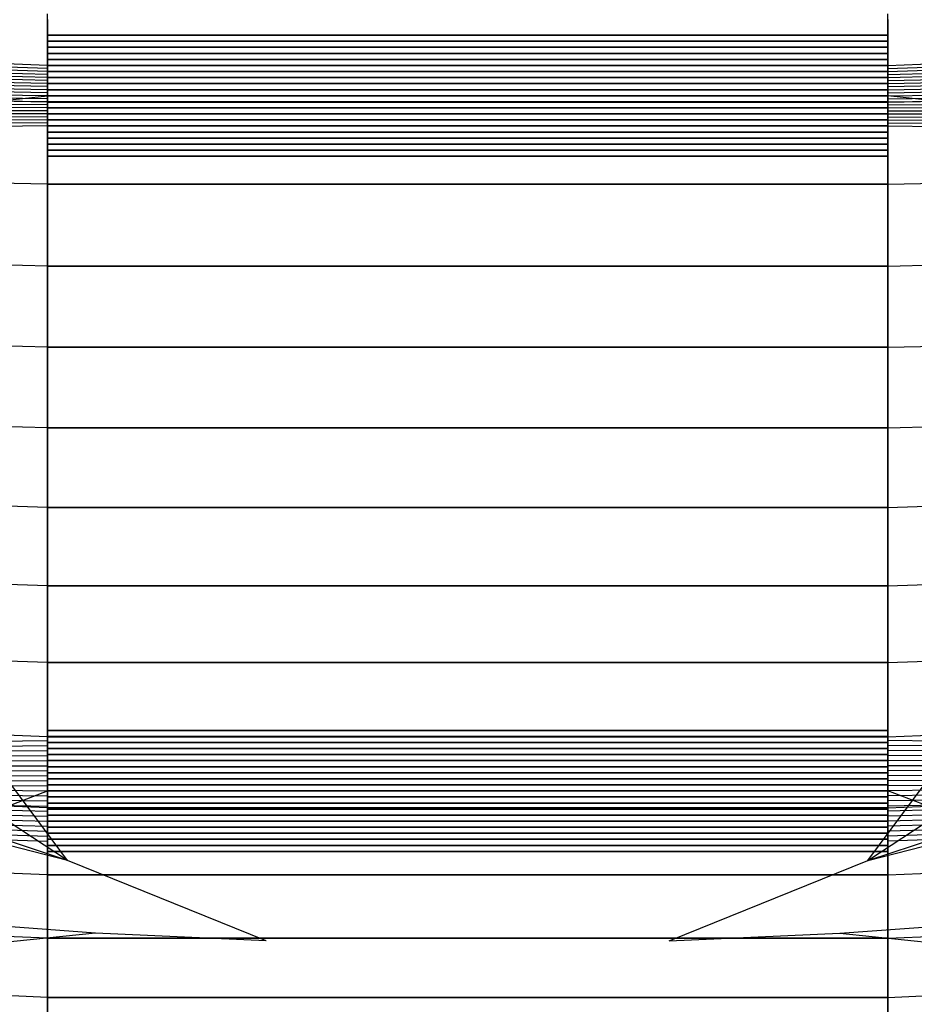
# Model space of a CAD drawing. Extents: x -487 to 487, y 0 to 271.
# Tile 7 of 13: x -44 to 44, y 54 to 151. Entities that reach past the tile are written whole.
import ezdxf

# ---------------------------------------------------------------- set-up
doc = ezdxf.new("R2010")
doc.units = 0

msp = doc.modelspace()

# ---------------------------------------------------------------- linework, layer by layer
at = {"layer": 'default', "color": 3, "linetype": 'CONTINUOUS'}
for p, q in [((-41.69, 143.795, 16.594), (-41.69, 151.808, 15.983)), ((41.69, 143.795, 16.594), (41.69, 151.808, 15.983)), ((-41.69, 146.7, 16.372), (-125.507, 149.824, -0.481)), ((41.69, 146.7, 16.372), (125.507, 149.824, -0.481)), ((-41.69, 146.1, 16.418), (-125.566, 148.831, -0.626)), ((-41.69, 146.4, 16.395), (-125.536, 149.327, -0.554)), ((41.69, 146.4, 16.395), (125.536, 149.327, -0.554)), ((41.69, 146.1, 16.418), (125.566, 148.831, -0.626)), ((-41.69, 145.5, 16.464), (-125.626, 147.838, -0.772)), ((-41.69, 145.8, 16.441), (-125.596, 148.335, -0.699)), ((41.69, 145.8, 16.441), (125.596, 148.335, -0.699)), ((41.69, 145.5, 16.464), (125.626, 147.838, -0.772)), ((-41.69, 144.9, 16.509), (-125.686, 146.846, -0.917)), ((-41.69, 145.2, 16.486), (-125.656, 147.342, -0.844)), ((41.69, 145.2, 16.486), (125.656, 147.342, -0.844)), ((41.69, 144.9, 16.509), (125.686, 146.846, -0.917)), ((-41.69, 144.3, 16.555), (-125.746, 145.853, -1.062)), ((-41.69, 144.6, 16.532), (-125.716, 146.349, -0.989)), ((41.69, 144.6, 16.532), (125.716, 146.349, -0.989)), ((41.69, 144.3, 16.555), (125.746, 145.853, -1.062)), ((-41.69, 143.7, 16.6), (-125.806, 144.86, -1.207)), ((-41.69, 144, 16.578), (-125.776, 145.356, -1.134)), ((41.69, 144, 16.578), (125.776, 145.356, -1.134)), ((41.69, 143.7, 16.6), (125.806, 144.86, -1.207)), ((-41.69, 143.1, 16.641), (-125.866, 143.867, -1.352)), ((-41.69, 143.4, 16.621), (-125.836, 144.364, -1.279)), ((-41.69, 135.817, 17.137), (-41.69, 143.795, 16.594)), ((41.69, 143.4, 16.621), (125.836, 144.364, -1.279)), ((41.69, 143.1, 16.641), (125.866, 143.867, -1.352)), ((41.69, 135.817, 17.137), (41.69, 143.795, 16.594)), ((-41.69, 142.5, 16.682), (-125.926, 142.875, -1.497)), ((-41.69, 142.8, 16.661), (-125.896, 143.371, -1.424)), ((41.69, 142.8, 16.661), (125.896, 143.371, -1.424)), ((41.69, 142.5, 16.682), (125.926, 142.875, -1.497)), ((-41.69, 141.6, 16.743), (-126.016, 141.385, -1.714)), ((-41.69, 141.9, 16.723), (-125.986, 141.882, -1.642)), ((-41.69, 142.2, 16.702), (-125.956, 142.378, -1.569)), ((41.69, 142.2, 16.702), (125.956, 142.378, -1.569)), ((41.69, 141.9, 16.723), (125.986, 141.882, -1.642)), ((41.69, 141.6, 16.743), (126.016, 141.385, -1.714)), ((-41.69, 140.7, 16.804), (-126.106, 139.896, -1.932)), ((-41.69, 141, 16.784), (-126.076, 140.393, -1.859)), ((-41.69, 141.3, 16.764), (-126.046, 140.889, -1.787)), ((41.69, 141.3, 16.764), (126.046, 140.889, -1.787)), ((41.69, 141, 16.784), (126.076, 140.393, -1.859)), ((41.69, 140.7, 16.804), (126.106, 139.896, -1.932)), ((-41.69, 127.899, 17.605), (-41.69, 135.817, 17.137)), ((41.69, 127.899, 17.605), (41.69, 135.817, 17.137)), ((-41.69, 120.062, 17.994), (-41.69, 127.899, 17.605)), ((41.69, 120.062, 17.994), (41.69, 127.899, 17.605)), ((-41.69, 112.298, 18.299), (-41.69, 120.062, 17.994)), ((41.69, 112.298, 18.299), (41.69, 120.062, 17.994)), ((-41.69, 104.571, 18.508), (-41.69, 112.298, 18.299)), ((41.69, 104.571, 18.508), (41.69, 112.298, 18.299)), ((-41.69, 96.858, 18.613), (-41.69, 104.571, 18.508)), ((41.69, 96.858, 18.613), (41.69, 104.571, 18.508)), ((-41.69, 89.148, 18.605), (-41.69, 96.858, 18.613)), ((41.69, 89.148, 18.605), (41.69, 96.858, 18.613)), ((-41.69, 81.46, 18.491), (-41.69, 89.148, 18.605)), ((41.69, 81.46, 18.491), (41.69, 89.148, 18.605)), ((-41.69, 73.852, 18.275), (-41.69, 81.46, 18.491)), ((41.69, 73.852, 18.275), (41.69, 81.46, 18.491)), ((-41.69, 66.402, 17.964), (-41.69, 73.852, 18.275)), ((41.69, 66.402, 17.964), (41.69, 73.852, 18.275)), ((-41.69, 59.189, 17.559), (-41.69, 66.402, 17.964)), ((41.69, 59.189, 17.559), (41.69, 66.402, 17.964)), ((-41.69, 52.301, 17.067), (-41.69, 59.189, 17.559)), ((41.69, 52.301, 17.067), (41.69, 59.189, 17.559))]:
    msp.add_line(p, q, dxfattribs=at)
at = {"layer": 'default', "color": 5, "linetype": 'CONTINUOUS'}
for p, q in [((-41.69, 151.243, -19.983), (-41.69, 143.065, -21.178)), ((41.69, 151.243, -19.983), (41.69, 143.065, -21.178)), ((-41.69, 143.065, -21.178), (-127.116, 144.63, -8.593)), ((41.69, 143.065, -21.178), (127.116, 144.63, -8.593)), ((-41.69, 143.065, -21.178), (-41.69, 134.92, -22.335)), ((-41.69, 143.065, -21.178), (41.69, 143.065, -21.178)), ((41.69, 143.065, -21.178), (-41.69, 143.065, -21.178)), ((41.69, 143.065, -21.178), (41.69, 134.92, -22.335)), ((-41.69, 134.92, -22.335), (-127.651, 136.723, -10.073)), ((41.69, 134.92, -22.335), (127.651, 136.723, -10.073)), ((-41.69, 134.92, -22.335), (-41.69, 126.812, -23.449)), ((-41.69, 134.92, -22.335), (41.69, 134.92, -22.335)), ((41.69, 134.92, -22.335), (-41.69, 134.92, -22.335)), ((41.69, 134.92, -22.335), (41.69, 126.812, -23.449)), ((-41.69, 126.812, -23.449), (-128.176, 128.851, -11.509)), ((41.69, 126.812, -23.449), (128.176, 128.851, -11.509)), ((-41.69, 126.812, -23.449), (-41.69, 118.753, -24.514)), ((-41.69, 126.812, -23.449), (41.69, 126.812, -23.449)), ((41.69, 126.812, -23.449), (-41.69, 126.812, -23.449)), ((41.69, 126.812, -23.449), (41.69, 118.753, -24.514)), ((-41.69, 118.753, -24.514), (-128.691, 121.024, -12.897)), ((41.69, 118.753, -24.514), (128.691, 121.024, -12.897)), ((-41.69, 118.753, -24.514), (-41.69, 110.767, -25.525)), ((-41.69, 118.753, -24.514), (41.69, 118.753, -24.514)), ((41.69, 118.753, -24.514), (-41.69, 118.753, -24.514)), ((41.69, 118.753, -24.514), (41.69, 110.767, -25.525)), ((-41.69, 110.767, -25.525), (-129.194, 113.266, -14.229)), ((41.69, 110.767, -25.525), (129.194, 113.266, -14.229)), ((-41.69, 110.767, -25.525), (-41.69, 102.868, -26.474)), ((-41.69, 110.767, -25.525), (41.69, 110.767, -25.525)), ((41.69, 110.767, -25.525), (-41.69, 110.767, -25.525)), ((41.69, 110.767, -25.525), (41.69, 102.868, -26.474)), ((-41.69, 102.868, -26.474), (-129.683, 105.589, -15.497)), ((41.69, 102.868, -26.474), (129.683, 105.589, -15.497)), ((-41.69, 102.868, -26.474), (-41.69, 95.093, -27.361)), ((-41.69, 102.868, -26.474), (41.69, 102.868, -26.474)), ((41.69, 102.868, -26.474), (-41.69, 102.868, -26.474)), ((41.69, 102.868, -26.474), (41.69, 95.093, -27.361)), ((-41.69, 95.093, -27.361), (-130.157, 98.03, -16.699)), ((41.69, 95.093, -27.361), (130.157, 98.03, -16.699)), ((-41.69, 95.093, -27.361), (-41.69, 87.497, -28.166)), ((-41.69, 95.093, -27.361), (41.69, 95.093, -27.361)), ((41.69, 95.093, -27.361), (-41.69, 95.093, -27.361)), ((41.69, 95.093, -27.361), (41.69, 87.497, -28.166)), ((-41.69, 87.497, -28.166), (-130.609, 90.642, -17.815)), ((41.69, 87.497, -28.166), (130.609, 90.642, -17.815)), ((-41.69, 87.497, -28.166), (-41.69, 80.141, -28.872)), ((-41.69, 87.497, -28.166), (41.69, 87.497, -28.166)), ((41.69, 87.497, -28.166), (-41.69, 87.497, -28.166)), ((41.69, 87.497, -28.166), (41.69, 80.141, -28.872)), ((-41.69, 80.141, -28.872), (-131.034, 83.484, -18.825)), ((41.69, 80.141, -28.872), (131.034, 83.484, -18.825)), ((-41.69, 80.141, -28.872), (-41.69, 73.101, -29.459)), ((-41.69, 80.141, -28.872), (41.69, 80.141, -28.872)), ((41.69, 80.141, -28.872), (-41.69, 80.141, -28.872)), ((41.69, 80.141, -28.872), (41.69, 73.101, -29.459)), ((-41.69, 73.101, -29.459), (-131.427, 76.629, -19.705)), ((41.69, 73.101, -29.459), (131.427, 76.629, -19.705)), ((-41.69, 73.101, -29.459), (-41.69, 66.429, -29.916)), ((-41.69, 73.101, -29.459), (41.69, 73.101, -29.459)), ((41.69, 73.101, -29.459), (-41.69, 73.101, -29.459)), ((41.69, 73.101, -29.459), (41.69, 66.429, -29.916)), ((-41.69, 66.429, -29.916), (-131.782, 70.127, -20.444)), ((41.69, 66.429, -29.916), (131.782, 70.127, -20.444)), ((-41.69, 66.429, -29.916), (-41.69, 60.154, -30.216)), ((-41.69, 66.429, -29.916), (41.69, 66.429, -29.916)), ((41.69, 66.429, -29.916), (-41.69, 66.429, -29.916)), ((41.69, 66.429, -29.916), (41.69, 60.154, -30.216)), ((-41.69, 60.154, -30.216), (-132.094, 64.006, -21.014)), ((41.69, 60.154, -30.216), (132.094, 64.006, -21.014)), ((-41.69, 60.154, -30.216), (-41.69, 54.283, -30.343)), ((-41.69, 60.154, -30.216), (41.69, 60.154, -30.216)), ((41.69, 60.154, -30.216), (-41.69, 60.154, -30.216)), ((41.69, 60.154, -30.216), (41.69, 54.283, -30.343)), ((-41.69, 54.283, -30.343), (-132.36, 58.27, -21.399)), ((41.69, 54.283, -30.343), (132.36, 58.27, -21.399)), ((-41.69, 54.283, -30.343), (-41.69, 48.816, -30.278)), ((-41.69, 54.283, -30.343), (41.69, 54.283, -30.343)), ((41.69, 54.283, -30.343), (-41.69, 54.283, -30.343)), ((41.69, 54.283, -30.343), (41.69, 48.816, -30.278))]:
    msp.add_line(p, q, dxfattribs=at)
at = {"layer": 'default', "color": 2, "linetype": 'CONTINUOUS'}
for p, q in [((-41.69, 149.1, 16.189), (-41.69, 149.7, 16.143)), ((-41.69, 149.7, 16.143), (41.69, 149.7, 16.143)), ((41.69, 149.7, 16.143), (-41.69, 149.7, 16.143)), ((41.69, 149.1, 16.189), (41.69, 149.7, 16.143)), ((-41.69, 148.5, 16.235), (-41.69, 149.1, 16.189)), ((-41.69, 149.1, 16.189), (41.69, 149.1, 16.189)), ((41.69, 149.1, 16.189), (-41.69, 149.1, 16.189)), ((-41.69, 149.1, 16.189), (-41.69, 149.1, 16.143)), ((-41.69, 147.9, 16.281), (-41.69, 148.5, 16.235)), ((-41.69, 148.5, 16.235), (41.69, 148.5, 16.235)), ((41.69, 148.5, 16.235), (-41.69, 148.5, 16.235)), ((-41.69, 148.5, 16.235), (-41.69, 148.5, 16.189)), ((41.69, 148.5, 16.235), (41.69, 149.1, 16.189)), ((41.69, 149.1, 16.189), (41.69, 149.1, 16.143)), ((41.69, 147.9, 16.281), (41.69, 148.5, 16.235)), ((41.69, 148.5, 16.235), (41.69, 148.5, 16.189)), ((-41.69, 147.3, 16.326), (-41.69, 147.9, 16.281)), ((-41.69, 147.9, 16.281), (41.69, 147.9, 16.281)), ((41.69, 147.9, 16.281), (-41.69, 147.9, 16.281)), ((-41.69, 147.9, 16.281), (-41.69, 147.9, 16.235)), ((41.69, 147.3, 16.326), (41.69, 147.9, 16.281)), ((41.69, 147.9, 16.281), (41.69, 147.9, 16.235)), ((-41.69, 146.7, 16.372), (-41.69, 147.3, 16.326)), ((-41.69, 147.3, 16.326), (41.69, 147.3, 16.326)), ((41.69, 147.3, 16.326), (-41.69, 147.3, 16.326)), ((-41.69, 147.3, 16.326), (-41.69, 147.3, 16.281)), ((-41.69, 146.1, 16.418), (-41.69, 146.7, 16.372)), ((-41.69, 146.7, 16.372), (41.69, 146.7, 16.372)), ((41.69, 146.7, 16.372), (-41.69, 146.7, 16.372)), ((-41.69, 146.7, 16.372), (-41.69, 146.7, 16.326)), ((41.69, 146.7, 16.372), (41.69, 147.3, 16.326)), ((41.69, 147.3, 16.326), (41.69, 147.3, 16.281)), ((41.69, 146.1, 16.418), (41.69, 146.7, 16.372)), ((41.69, 146.7, 16.372), (41.69, 146.7, 16.326)), ((-41.69, 145.5, 16.464), (-41.69, 146.1, 16.418)), ((-41.69, 146.1, 16.418), (41.69, 146.1, 16.418)), ((41.69, 146.1, 16.418), (-41.69, 146.1, 16.418)), ((-41.69, 146.1, 16.418), (-41.69, 146.1, 16.372)), ((-41.69, 144.9, 16.509), (-41.69, 145.5, 16.464)), ((-41.69, 145.5, 16.464), (41.69, 145.5, 16.464)), ((41.69, 145.5, 16.464), (-41.69, 145.5, 16.464)), ((-41.69, 145.5, 16.464), (-41.69, 145.5, 16.418)), ((41.69, 145.5, 16.464), (41.69, 146.1, 16.418)), ((41.69, 146.1, 16.418), (41.69, 146.1, 16.372)), ((41.69, 144.9, 16.509), (41.69, 145.5, 16.464)), ((41.69, 145.5, 16.464), (41.69, 145.5, 16.418)), ((-41.69, 144.3, 16.555), (-41.69, 144.9, 16.509)), ((-41.69, 144.9, 16.509), (41.69, 144.9, 16.509)), ((41.69, 144.9, 16.509), (-41.69, 144.9, 16.509)), ((-41.69, 144.9, 16.509), (-41.69, 144.9, 16.464)), ((41.69, 144.3, 16.555), (41.69, 144.9, 16.509)), ((41.69, 144.9, 16.509), (41.69, 144.9, 16.464)), ((-41.69, 143.7, 16.6), (-41.69, 144.3, 16.555)), ((-41.69, 144.3, 16.555), (41.69, 144.3, 16.555)), ((41.69, 144.3, 16.555), (-41.69, 144.3, 16.555)), ((-41.69, 144.3, 16.555), (-41.69, 144.3, 16.509)), ((-41.69, 143.1, 16.641), (-41.69, 143.7, 16.6)), ((-41.69, 143.7, 16.6), (41.69, 143.7, 16.6)), ((41.69, 143.7, 16.6), (-41.69, 143.7, 16.6)), ((-41.69, 143.7, 16.6), (-41.69, 143.7, 16.555)), ((41.69, 143.7, 16.6), (41.69, 144.3, 16.555)), ((41.69, 144.3, 16.555), (41.69, 144.3, 16.509)), ((41.69, 143.1, 16.641), (41.69, 143.7, 16.6)), ((41.69, 143.7, 16.6), (41.69, 143.7, 16.555)), ((-41.69, 142.5, 16.682), (-41.69, 143.1, 16.641)), ((-41.69, 143.1, 16.641), (41.69, 143.1, 16.641)), ((41.69, 143.1, 16.641), (-41.69, 143.1, 16.641)), ((-41.69, 143.1, 16.641), (-41.69, 143.1, 16.6)), ((41.69, 142.5, 16.682), (41.69, 143.1, 16.641)), ((41.69, 143.1, 16.641), (41.69, 143.1, 16.6)), ((-41.69, 141.9, 16.723), (-41.69, 142.5, 16.682)), ((-41.69, 142.5, 16.682), (41.69, 142.5, 16.682)), ((41.69, 142.5, 16.682), (-41.69, 142.5, 16.682)), ((-41.69, 142.5, 16.682), (-41.69, 142.5, 16.641)), ((-41.69, 141.3, 16.764), (-41.69, 141.9, 16.723)), ((-41.69, 141.9, 16.723), (41.69, 141.9, 16.723)), ((41.69, 141.9, 16.723), (-41.69, 141.9, 16.723)), ((-41.69, 141.9, 16.723), (-41.69, 141.9, 16.682)), ((41.69, 141.9, 16.723), (41.69, 142.5, 16.682)), ((41.69, 142.5, 16.682), (41.69, 142.5, 16.641)), ((41.69, 141.3, 16.764), (41.69, 141.9, 16.723)), ((41.69, 141.9, 16.723), (41.69, 141.9, 16.682)), ((-41.69, 140.7, 16.804), (-41.69, 141.3, 16.764)), ((-41.69, 141.3, 16.764), (41.69, 141.3, 16.764)), ((41.69, 141.3, 16.764), (-41.69, 141.3, 16.764)), ((-41.69, 141.3, 16.764), (-41.69, 141.3, 16.723)), ((-41.69, 140.1, 16.845), (-41.69, 140.7, 16.804)), ((-41.69, 140.7, 16.804), (41.69, 140.7, 16.804)), ((41.69, 140.7, 16.804), (-41.69, 140.7, 16.804)), ((-41.69, 140.7, 16.804), (-41.69, 140.7, 16.764)), ((41.69, 140.7, 16.804), (41.69, 141.3, 16.764)), ((41.69, 141.3, 16.764), (41.69, 141.3, 16.723)), ((41.69, 140.1, 16.845), (41.69, 140.7, 16.804)), ((41.69, 140.7, 16.804), (41.69, 140.7, 16.764)), ((-41.69, 139.5, 16.886), (-41.69, 140.1, 16.845)), ((-41.69, 140.1, 16.845), (41.69, 140.1, 16.845)), ((41.69, 140.1, 16.845), (-41.69, 140.1, 16.845)), ((-41.69, 140.1, 16.845), (-41.69, 140.1, 16.804)), ((41.69, 139.5, 16.886), (41.69, 140.1, 16.845)), ((41.69, 140.1, 16.845), (41.69, 140.1, 16.804)), ((-41.69, 138.9, 16.927), (-41.69, 139.5, 16.886)), ((-41.69, 139.5, 16.886), (41.69, 139.5, 16.886)), ((41.69, 139.5, 16.886), (-41.69, 139.5, 16.886)), ((-41.69, 139.5, 16.886), (-41.69, 139.5, 16.845)), ((-41.69, 138.3, 16.968), (-41.69, 138.9, 16.927)), ((-41.69, 138.9, 16.927), (41.69, 138.9, 16.927)), ((41.69, 138.9, 16.927), (-41.69, 138.9, 16.927)), ((-41.69, 138.9, 16.927), (-41.69, 138.9, 16.886)), ((41.69, 138.9, 16.927), (41.69, 139.5, 16.886)), ((41.69, 139.5, 16.886), (41.69, 139.5, 16.845)), ((41.69, 138.3, 16.968), (41.69, 138.9, 16.927)), ((41.69, 138.9, 16.927), (41.69, 138.9, 16.886)), ((-41.69, 137.7, 17.009), (-41.69, 138.3, 16.968)), ((-41.69, 138.3, 16.968), (41.69, 138.3, 16.968)), ((41.69, 138.3, 16.968), (-41.69, 138.3, 16.968)), ((-41.69, 138.3, 16.968), (-41.69, 138.3, 16.927)), ((-41.69, 137.7, 17.009), (41.69, 137.7, 17.009)), ((41.69, 137.7, 17.009), (-41.69, 137.7, 17.009)), ((-41.69, 137.7, 17.009), (-41.69, 137.7, 16.968)), ((41.69, 137.7, 17.009), (41.69, 138.3, 16.968)), ((41.69, 138.3, 16.968), (41.69, 138.3, 16.927)), ((41.69, 137.7, 17.009), (41.69, 137.7, 16.968)), ((-41.69, 80.164, 18.455), (-41.69, 80.764, 18.472)), ((-41.69, 80.764, 18.472), (41.69, 80.764, 18.472)), ((41.69, 80.764, 18.472), (-41.69, 80.764, 18.472)), ((-41.69, 79.564, 18.437), (-41.69, 80.164, 18.455)), ((-41.69, 80.164, 18.455), (41.69, 80.164, 18.455)), ((41.69, 80.164, 18.455), (-41.69, 80.164, 18.455)), ((-41.69, 80.164, 18.455), (-41.69, 80.164, 18.472)), ((41.69, 80.164, 18.455), (41.69, 80.764, 18.472)), ((41.69, 79.564, 18.437), (41.69, 80.164, 18.455)), ((41.69, 80.164, 18.455), (41.69, 80.164, 18.472)), ((-41.69, 78.964, 18.42), (-41.69, 79.564, 18.437)), ((-41.69, 79.564, 18.437), (41.69, 79.564, 18.437)), ((41.69, 79.564, 18.437), (-41.69, 79.564, 18.437)), ((-41.69, 79.564, 18.437), (-41.69, 79.564, 18.455)), ((41.69, 78.964, 18.42), (41.69, 79.564, 18.437)), ((41.69, 79.564, 18.437), (41.69, 79.564, 18.455)), ((-41.69, 78.364, 18.403), (-41.69, 78.964, 18.42)), ((-41.69, 78.964, 18.42), (41.69, 78.964, 18.42)), ((41.69, 78.964, 18.42), (-41.69, 78.964, 18.42)), ((-41.69, 78.964, 18.42), (-41.69, 78.964, 18.437)), ((-41.69, 77.763, 18.386), (-41.69, 78.364, 18.403)), ((-41.69, 78.364, 18.403), (41.69, 78.364, 18.403)), ((41.69, 78.364, 18.403), (-41.69, 78.364, 18.403)), ((-41.69, 78.364, 18.403), (-41.69, 78.364, 18.42)), ((41.69, 78.364, 18.403), (41.69, 78.964, 18.42)), ((41.69, 78.964, 18.42), (41.69, 78.964, 18.437)), ((41.69, 77.763, 18.386), (41.69, 78.364, 18.403)), ((41.69, 78.364, 18.403), (41.69, 78.364, 18.42)), ((-41.69, 77.163, 18.369), (-41.69, 77.763, 18.386)), ((-41.69, 77.763, 18.386), (41.69, 77.763, 18.386)), ((41.69, 77.763, 18.386), (-41.69, 77.763, 18.386)), ((-41.69, 77.763, 18.386), (-41.69, 77.763, 18.403)), ((-41.69, 76.563, 18.352), (-41.69, 77.163, 18.369)), ((-41.69, 77.163, 18.369), (41.69, 77.163, 18.369)), ((41.69, 77.163, 18.369), (-41.69, 77.163, 18.369)), ((-41.69, 77.163, 18.369), (-41.69, 77.163, 18.386)), ((41.69, 77.163, 18.369), (41.69, 77.763, 18.386)), ((41.69, 77.763, 18.386), (41.69, 77.763, 18.403)), ((41.69, 76.563, 18.352), (41.69, 77.163, 18.369)), ((41.69, 77.163, 18.369), (41.69, 77.163, 18.386)), ((-41.69, 75.963, 18.335), (-41.69, 76.563, 18.352)), ((-41.69, 76.563, 18.352), (41.69, 76.563, 18.352)), ((41.69, 76.563, 18.352), (-41.69, 76.563, 18.352)), ((-41.69, 76.563, 18.352), (-41.69, 76.563, 18.369)), ((41.69, 75.963, 18.335), (41.69, 76.563, 18.352)), ((41.69, 76.563, 18.352), (41.69, 76.563, 18.369)), ((-41.69, 75.363, 18.318), (-41.69, 75.963, 18.335)), ((-41.69, 75.963, 18.335), (41.69, 75.963, 18.335)), ((41.69, 75.963, 18.335), (-41.69, 75.963, 18.335)), ((-41.69, 75.963, 18.335), (-41.69, 75.963, 18.352)), ((-41.69, 74.763, 18.301), (-41.69, 75.363, 18.318)), ((-41.69, 75.363, 18.318), (41.69, 75.363, 18.318)), ((41.69, 75.363, 18.318), (-41.69, 75.363, 18.318)), ((-41.69, 75.363, 18.318), (-41.69, 75.363, 18.335)), ((41.69, 75.363, 18.318), (41.69, 75.963, 18.335)), ((41.69, 75.963, 18.335), (41.69, 75.963, 18.352)), ((41.69, 74.763, 18.301), (41.69, 75.363, 18.318)), ((41.69, 75.363, 18.318), (41.69, 75.363, 18.335)), ((-41.69, 74.163, 18.284), (-41.69, 74.763, 18.301)), ((-41.69, 74.763, 18.301), (41.69, 74.763, 18.301)), ((41.69, 74.763, 18.301), (-41.69, 74.763, 18.301)), ((-41.69, 74.763, 18.301), (-41.69, 74.763, 18.318)), ((41.69, 74.163, 18.284), (41.69, 74.763, 18.301)), ((41.69, 74.763, 18.301), (41.69, 74.763, 18.318)), ((-41.69, 73.563, 18.263), (-41.69, 74.163, 18.284)), ((-41.69, 74.163, 18.284), (41.69, 74.163, 18.284)), ((41.69, 74.163, 18.284), (-41.69, 74.163, 18.284)), ((-41.69, 74.163, 18.284), (-41.69, 74.163, 18.301)), ((-41.69, 72.963, 18.238), (-41.69, 73.563, 18.263)), ((-41.69, 73.563, 18.263), (41.69, 73.563, 18.263)), ((41.69, 73.563, 18.263), (-41.69, 73.563, 18.263)), ((-41.69, 73.563, 18.263), (-41.69, 73.563, 18.284)), ((41.69, 73.563, 18.263), (41.69, 74.163, 18.284)), ((41.69, 74.163, 18.284), (41.69, 74.163, 18.301)), ((41.69, 72.963, 18.238), (41.69, 73.563, 18.263)), ((41.69, 73.563, 18.263), (41.69, 73.563, 18.284)), ((-41.69, 72.363, 18.213), (-41.69, 72.963, 18.238)), ((-41.69, 72.963, 18.238), (41.69, 72.963, 18.238)), ((41.69, 72.963, 18.238), (-41.69, 72.963, 18.238)), ((-41.69, 72.963, 18.238), (-41.69, 72.963, 18.263)), ((-41.69, 71.763, 18.188), (-41.69, 72.363, 18.213)), ((-41.69, 72.363, 18.213), (41.69, 72.363, 18.213)), ((41.69, 72.363, 18.213), (-41.69, 72.363, 18.213)), ((-41.69, 72.363, 18.213), (-41.69, 72.363, 18.238)), ((41.69, 72.363, 18.213), (41.69, 72.963, 18.238)), ((41.69, 72.963, 18.238), (41.69, 72.963, 18.263)), ((41.69, 71.763, 18.188), (41.69, 72.363, 18.213)), ((41.69, 72.363, 18.213), (41.69, 72.363, 18.238)), ((-41.69, 71.164, 18.163), (-41.69, 71.763, 18.188)), ((-41.69, 71.763, 18.188), (41.69, 71.763, 18.188)), ((41.69, 71.763, 18.188), (-41.69, 71.763, 18.188)), ((-41.69, 71.763, 18.188), (-41.69, 71.763, 18.213)), ((41.69, 71.164, 18.163), (41.69, 71.763, 18.188)), ((41.69, 71.763, 18.188), (41.69, 71.763, 18.213)), ((-41.69, 70.564, 18.138), (-41.69, 71.164, 18.163)), ((-41.69, 71.164, 18.163), (41.69, 71.164, 18.163)), ((41.69, 71.164, 18.163), (-41.69, 71.164, 18.163)), ((-41.69, 71.164, 18.163), (-41.69, 71.164, 18.188)), ((-41.69, 69.964, 18.113), (-41.69, 70.564, 18.138)), ((-41.69, 70.564, 18.138), (41.69, 70.564, 18.138)), ((41.69, 70.564, 18.138), (-41.69, 70.564, 18.138)), ((-41.69, 70.564, 18.138), (-41.69, 70.564, 18.163)), ((41.69, 70.564, 18.138), (41.69, 71.164, 18.163)), ((41.69, 71.164, 18.163), (41.69, 71.164, 18.188)), ((41.69, 69.964, 18.113), (41.69, 70.564, 18.138)), ((41.69, 70.564, 18.138), (41.69, 70.564, 18.163)), ((-41.69, 69.364, 18.088), (-41.69, 69.964, 18.113)), ((-41.69, 69.964, 18.113), (41.69, 69.964, 18.113)), ((41.69, 69.964, 18.113), (-41.69, 69.964, 18.113)), ((-41.69, 69.964, 18.113), (-41.69, 69.964, 18.138)), ((-41.69, 68.763, 18.063), (-41.69, 69.364, 18.088)), ((-41.69, 69.364, 18.088), (41.69, 69.364, 18.088)), ((41.69, 69.364, 18.088), (-41.69, 69.364, 18.088)), ((-41.69, 69.364, 18.088), (-41.69, 69.364, 18.113)), ((41.69, 69.364, 18.088), (41.69, 69.964, 18.113)), ((41.69, 69.964, 18.113), (41.69, 69.964, 18.138)), ((41.69, 68.763, 18.063), (41.69, 69.364, 18.088)), ((41.69, 69.364, 18.088), (41.69, 69.364, 18.113)), ((-41.69, 68.763, 18.063), (41.69, 68.763, 18.063)), ((41.69, 68.763, 18.063), (-41.69, 68.763, 18.063)), ((-41.69, 68.763, 18.063), (-41.69, 68.763, 18.088)), ((41.69, 68.763, 18.063), (41.69, 68.763, 18.088))]:
    msp.add_line(p, q, dxfattribs=at)
at = {"layer": 'default', "color": 8, "linetype": 'CONTINUOUS'}
for p, q in [((-92.043, 138.155, 254.912), (-41.69, 143.7, 16.6)), ((92.043, 138.155, 254.912), (41.69, 143.7, 16.6)), ((-39.69, 67.875, 685.076), (-92.043, 138.155, 254.912)), ((39.69, 67.875, 685.076), (92.043, 138.155, 254.912)), ((-39.69, 67.875, 685.076), (-306.815, 135.869, 416.289)), ((39.69, 67.875, 685.076), (306.815, 135.869, 416.289)), ((-39.69, 67.875, 685.076), (-240.939, 134.13, 336.403)), ((39.69, 67.875, 685.076), (240.939, 134.13, 336.403)), ((-20, 59.895, 727), (-39.69, 67.875, 685.076)), ((20, 59.895, 727), (39.69, 67.875, 685.076))]:
    msp.add_line(p, q, dxfattribs=at)
at = {"layer": 'default', "color": 30, "linetype": 'CONTINUOUS'}
for p, q in [((-39.69, 67.875, 685.076), (-151.005, 140.741, 450.131)), ((39.69, 67.875, 685.076), (151.005, 140.741, 450.131))]:
    msp.add_line(p, q, dxfattribs=at)
at = {"layer": 'default', "color": 4, "linetype": 'CONTINUOUS'}
for p, q in [((-123.196, 78.498, 26.609), (-41.69, 79.263, -28.943)), ((-123.181, 78.797, 26.631), (-41.69, 79.763, -28.903)), ((123.181, 78.797, 26.631), (41.69, 79.763, -28.903)), ((123.196, 78.498, 26.609), (41.69, 79.263, -28.943)), ((-123.224, 77.9, 26.565), (-41.69, 78.263, -29.021)), ((-123.21, 78.199, 26.587), (-41.69, 78.763, -28.982)), ((123.21, 78.199, 26.587), (41.69, 78.763, -28.982)), ((123.224, 77.9, 26.565), (41.69, 78.263, -29.021)), ((-123.253, 77.302, 26.521), (-41.69, 77.263, -29.099)), ((-123.238, 77.601, 26.543), (-41.69, 77.763, -29.06)), ((123.238, 77.601, 26.543), (41.69, 77.763, -29.06)), ((123.253, 77.302, 26.521), (41.69, 77.263, -29.099)), ((-123.295, 76.405, 26.454), (-41.69, 75.763, -29.217)), ((-123.281, 76.704, 26.476), (-41.69, 76.263, -29.178)), ((-123.267, 77.003, 26.498), (-41.69, 76.763, -29.139)), ((123.267, 77.003, 26.498), (41.69, 76.763, -29.139)), ((123.281, 76.704, 26.476), (41.69, 76.263, -29.178)), ((123.295, 76.405, 26.454), (41.69, 75.763, -29.217)), ((-123.352, 75.209, 26.366), (-41.69, 73.763, -29.374)), ((-123.338, 75.508, 26.388), (-41.69, 74.263, -29.334)), ((-123.324, 75.807, 26.41), (-41.69, 74.763, -29.295)), ((-123.31, 76.106, 26.432), (-41.69, 75.263, -29.256)), ((123.31, 76.106, 26.432), (41.69, 75.263, -29.256)), ((123.324, 75.807, 26.41), (41.69, 74.763, -29.295)), ((123.338, 75.508, 26.388), (41.69, 74.263, -29.334)), ((123.352, 75.209, 26.366), (41.69, 73.763, -29.374)), ((-123.396, 74.313, 26.292), (-41.69, 72.263, -29.491)), ((-123.381, 74.612, 26.318), (-41.69, 72.763, -29.452)), ((-123.366, 74.91, 26.344), (-41.69, 73.263, -29.413)), ((123.366, 74.91, 26.344), (41.69, 73.263, -29.413)), ((123.381, 74.612, 26.318), (41.69, 72.763, -29.452)), ((123.396, 74.313, 26.292), (41.69, 72.263, -29.491)), ((-123.441, 73.417, 26.214), (-41.69, 70.763, -29.609)), ((-123.426, 73.715, 26.24), (-41.69, 71.263, -29.57)), ((-123.411, 74.014, 26.266), (-41.69, 71.763, -29.53)), ((123.411, 74.014, 26.266), (41.69, 71.763, -29.53)), ((123.426, 73.715, 26.24), (41.69, 71.263, -29.57)), ((123.441, 73.417, 26.214), (41.69, 70.763, -29.609)), ((-123.471, 72.819, 26.162), (-41.69, 69.763, -29.687)), ((-123.456, 73.118, 26.188), (-41.69, 70.263, -29.648)), ((123.456, 73.118, 26.188), (41.69, 70.263, -29.648)), ((123.471, 72.819, 26.162), (41.69, 69.763, -29.687))]:
    msp.add_line(p, q, dxfattribs=at)
at = {"layer": 'default', "color": 1, "linetype": 'CONTINUOUS'}
for p, q in [((-36.928, 60.659, 683.161), (-256.779, 76.853, 323.318)), ((36.928, 60.659, 683.161), (256.779, 76.853, 323.318)), ((-93.784, 54.792, 253.95), (-41.69, 74.763, 18.301)), ((93.784, 54.792, 253.95), (41.69, 74.763, 18.301)), ((-36.928, 60.659, 683.161), (-93.784, 54.792, 253.95)), ((-20, 59.895, 727), (-36.928, 60.659, 683.161)), ((20, 59.895, 727), (36.928, 60.659, 683.161)), ((36.928, 60.659, 683.161), (93.784, 54.792, 253.95))]:
    msp.add_line(p, q, dxfattribs=at)

doc.saveas('drawing.dxf')
